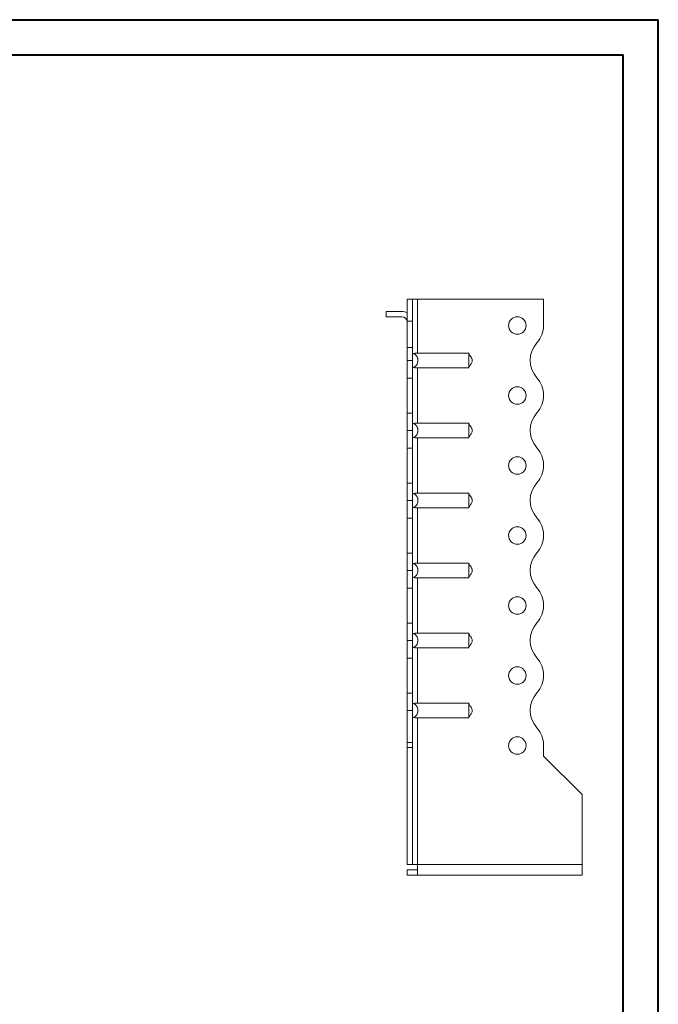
# Model space of a CAD drawing. Header units: millimetres. Extents: x 0 to 210, y 0 to 297.
# Tile 7 of 7: x 119 to 210, y 157 to 297. Entities that reach past the tile are written whole.
import ezdxf

# ---------------------------------------------------------------- set-up
doc = ezdxf.new("R2010")
doc.units = ezdxf.units.MM

msp = doc.modelspace()

# ---------------------------------------------------------------- linework, layer by layer
at = {"color": 7, "linetype": 'Continuous', "lineweight": 40}
for p, q in [((0.08, 297.21), (210.08, 297.21)), ((210.08, 0.21), (210.08, 297.21)), ((210.08, 292.21), (210.08, 297.21)), ((10.08, 292.21), (205.08, 292.21)), ((205.08, 5.21), (205.08, 292.21))]:
    msp.add_line(p, q, dxfattribs=at)
at = {"color": 7, "linetype": 'Continuous', "lineweight": 15}
for p, q in [((174.94, 257.28), (174.19, 257.28)), ((174.19, 257.28), (174.19, 254.14)), ((174.94, 257.28), (174.94, 254.14)), ((175.69, 257.28), (174.94, 257.28)), ((175.69, 249.59), (175.69, 257.28)), ((193.69, 257.28), (175.69, 257.28)), ((193.69, 253.56), (193.69, 257.28)), ((171.19, 255.53), (171.19, 254.78)), ((171.19, 255.53), (173.44, 255.53)), ((173.44, 254.78), (171.19, 254.78)), ((174.19, 254.14), (174.94, 254.14)), ((174.19, 250.4), (174.19, 254.14)), ((174.94, 254.14), (174.94, 250.4)), ((174.19, 250.4), (174.94, 250.4)), ((174.19, 248.53), (174.19, 250.4)), ((174.94, 250.4), (174.94, 248.53)), ((175.69, 249.59), (183, 249.59)), ((174.19, 248.53), (174.94, 248.53)), ((174.19, 246.03), (174.19, 248.53)), ((174.94, 248.53), (174.94, 246.03)), ((175.69, 247.48), (183, 247.48)), ((175.69, 239.59), (175.69, 247.48)), ((174.94, 246.03), (174.19, 246.03)), ((174.19, 241.03), (174.19, 246.03)), ((174.94, 241.03), (174.94, 246.03)), ((193.69, 243.56), (193.69, 243.56)), ((174.19, 241.03), (174.94, 241.03)), ((174.19, 238.53), (174.19, 241.03)), ((174.94, 241.03), (174.94, 238.53)), ((175.69, 239.59), (183, 239.59)), ((174.94, 238.53), (174.19, 238.53)), ((174.19, 236.03), (174.19, 238.53)), ((174.94, 238.53), (174.94, 236.03)), ((175.69, 237.48), (183, 237.48)), ((175.69, 229.59), (175.69, 237.48)), ((174.94, 236.03), (174.19, 236.03)), ((174.19, 231.03), (174.19, 236.03)), ((174.94, 231.03), (174.94, 236.03)), ((193.69, 233.56), (193.69, 233.56)), ((174.19, 231.03), (174.94, 231.03)), ((174.19, 228.53), (174.19, 231.03)), ((174.94, 231.03), (174.94, 228.53)), ((175.69, 229.59), (183, 229.59)), ((174.94, 228.53), (174.19, 228.53)), ((174.19, 226.03), (174.19, 228.53)), ((174.94, 228.53), (174.94, 226.03)), ((175.69, 227.48), (183, 227.48)), ((175.69, 219.59), (175.69, 227.48)), ((174.94, 226.03), (174.19, 226.03)), ((174.19, 221.03), (174.19, 226.03)), ((174.94, 221.03), (174.94, 226.03)), ((193.69, 223.56), (193.69, 223.56)), ((174.19, 221.03), (174.94, 221.03)), ((174.19, 218.53), (174.19, 221.03)), ((174.94, 221.03), (174.94, 218.53)), ((175.69, 219.59), (183, 219.59)), ((174.94, 218.53), (174.19, 218.53)), ((174.19, 216.03), (174.19, 218.53)), ((174.94, 218.53), (174.94, 216.03)), ((175.69, 217.48), (183, 217.48)), ((175.69, 209.59), (175.69, 217.48)), ((174.94, 216.03), (174.19, 216.03)), ((174.19, 211.03), (174.19, 216.03)), ((174.94, 211.03), (174.94, 216.03)), ((193.69, 213.56), (193.69, 213.56)), ((174.19, 211.03), (174.94, 211.03)), ((174.19, 208.53), (174.19, 211.03)), ((174.94, 211.03), (174.94, 208.53)), ((175.69, 209.59), (183, 209.59)), ((174.94, 208.53), (174.19, 208.53)), ((174.19, 208.53), (174.94, 208.53)), ((174.19, 208.53), (174.19, 208.53)), ((174.19, 206.03), (174.19, 208.53)), ((174.94, 208.53), (174.94, 208.53)), ((174.94, 208.53), (174.94, 206.03)), ((175.69, 207.48), (183, 207.48)), ((175.69, 199.59), (175.69, 207.48)), ((174.94, 206.03), (174.19, 206.03)), ((174.19, 201.03), (174.19, 206.03)), ((174.94, 201.03), (174.94, 206.03)), ((193.69, 203.56), (193.69, 203.56)), ((174.19, 201.03), (174.94, 201.03)), ((174.19, 198.53), (174.19, 201.03)), ((174.94, 201.03), (174.94, 198.53)), ((174.94, 198.53), (174.19, 198.53)), ((174.19, 198.53), (174.19, 193.95)), ((174.94, 198.53), (174.94, 193.95)), ((175.69, 199.59), (183, 199.59)), ((175.69, 197.48), (183, 197.48)), ((175.69, 176.53), (175.69, 197.48)), ((174.19, 193.95), (174.94, 193.95)), ((174.19, 193.24), (174.19, 193.95)), ((174.94, 193.24), (174.19, 193.24)), ((174.19, 176.53), (174.19, 193.24)), ((174.94, 193.95), (174.94, 193.24)), ((174.94, 176.53), (174.94, 193.24)), ((193.69, 192.03), (193.69, 193.56)), ((199.19, 186.53), (193.69, 192.03)), ((199.19, 176.53), (199.19, 186.53)), ((174.94, 176.53), (174.19, 176.53)), ((174.94, 176.53), (175.69, 176.53)), ((199.19, 176.53), (175.69, 176.53)), ((175.69, 176.53), (175.69, 175.03)), ((199.19, 176.53), (199.19, 175.03)), ((174.19, 175.78), (174.19, 175.03)), ((175.69, 175.78), (174.19, 175.78)), ((175.69, 175.03), (174.19, 175.03)), ((199.19, 175.03), (175.69, 175.03))]:
    msp.add_line(p, q, dxfattribs=at)
for centre in [(189.94, 253.53), (189.94, 243.53), (189.94, 233.53), (189.94, 223.53), (189.94, 213.53), (189.94, 203.53), (189.94, 193.53)]:
    msp.add_circle(centre, 1.25, dxfattribs=at)
for centre, radius, start, end in [((173.44, 254.03), 1.5, 60, 90), ((173.44, 254.03), 0.75, 0, 90), ((189.94, 253.56), 3.75, 318.1877, 0), ((195.53, 248.56), 3.75, 138.1877, 221.8123), ((189.94, 243.56), 3.75, 0, 41.8123), ((189.94, 243.56), 3.75, 318.1804, 0), ((195.53, 238.56), 3.75, 138.1804, 221.8123), ((189.94, 233.56), 3.75, 0, 41.8123), ((189.94, 233.56), 3.75, 318.1804, 0), ((195.53, 228.56), 3.75, 138.1804, 221.8123), ((189.94, 223.56), 3.75, 0, 41.8123), ((189.94, 223.56), 3.75, 318.1804, 0), ((195.53, 218.56), 3.75, 138.1804, 221.8196), ((189.94, 213.56), 3.75, 0, 41.8196), ((189.94, 213.56), 3.75, 318.1804, 0), ((195.53, 208.56), 3.75, 138.1804, 221.8196), ((189.94, 203.56), 3.75, 0, 41.8196), ((189.94, 203.56), 3.75, 318.1877, 0), ((195.53, 198.56), 3.75, 138.1877, 221.8123), ((189.94, 193.56), 3.75, 0, 41.8123)]:
    msp.add_arc(centre, radius, start, end, dxfattribs=at)
for points, knots in [([(174.94, 249.59), (174.99, 249.58), (175.05, 249.56), (175.16, 249.5), (175.21, 249.47), (175.31, 249.41), (175.35, 249.37), (175.44, 249.29), (175.48, 249.24), (175.55, 249.15), (175.58, 249.1), (175.64, 249), (175.66, 248.94), (175.7, 248.83), (175.71, 248.77), (175.73, 248.65), (175.74, 248.59), (175.74, 248.42), (175.72, 248.3), (175.64, 248.07), (175.59, 247.97), (175.44, 247.78), (175.36, 247.7), (175.21, 247.59), (175.16, 247.56), (175.05, 247.51), (174.99, 247.49), (174.94, 247.48)], [0, 0, 0, 0, 0.0625, 0.0625, 0.125, 0.125, 0.1875, 0.1875, 0.25, 0.25, 0.3125, 0.3125, 0.375, 0.375, 0.4375, 0.4375, 0.5, 0.5, 0.625, 0.625, 0.75, 0.75, 0.875, 0.875, 0.9375, 0.9375, 1, 1, 1, 1]), ([(175.16, 249.5), (175.19, 249.52), (175.23, 249.54), (175.31, 249.56), (175.35, 249.57), (175.49, 249.59), (175.59, 249.59), (175.69, 249.59)], [0, 0, 0, 0, 0.25, 0.25, 0.5, 0.5, 1, 1, 1, 1]), ([(183, 247.48), (183, 247.49), (183, 247.51), (183, 247.56), (183, 247.59), (183, 247.66), (183, 247.7), (183, 247.78), (183, 247.82), (183, 247.92), (183, 247.97), (183, 248.07), (183, 248.13), (183, 248.24), (183, 248.3), (183, 248.41), (183, 248.47), (183, 248.59), (183, 248.65), (183, 248.77), (183, 248.83), (183, 249), (183, 249.1), (183, 249.29), (183, 249.37), (183, 249.47), (183, 249.5), (183, 249.56), (183, 249.58), (183, 249.59)], [0, 0, 0, 0, 0.0625, 0.0625, 0.125, 0.125, 0.1875, 0.1875, 0.25, 0.25, 0.3125, 0.3125, 0.375, 0.375, 0.4375, 0.4375, 0.5, 0.5, 0.5625, 0.5625, 0.625, 0.625, 0.75, 0.75, 0.875, 0.875, 0.9375, 0.9375, 1, 1, 1, 1]), ([(183, 247.53), (183.03, 247.6), (183.08, 247.71), (183.2, 247.86), (183.32, 248.04), (183.44, 248.25), (183.52, 248.47), (183.49, 248.7), (183.39, 248.93), (183.25, 249.12), (183.12, 249.29), (183.03, 249.42), (183.01, 249.5), (183, 249.53)], [0, 0, 0, 0, 0.103536, 0.187077, 0.282268, 0.376182, 0.481925, 0.573537, 0.654558, 0.788835, 0.889561, 0.944534, 1, 1, 1, 1]), ([(175.69, 247.48), (175.64, 247.48), (175.59, 247.48), (175.49, 247.48), (175.44, 247.49), (175.35, 247.5), (175.31, 247.51), (175.23, 247.53), (175.19, 247.55), (175.16, 247.56)], [0, 0, 0, 0, 0.25, 0.25, 0.5, 0.5, 0.75, 0.75, 1, 1, 1, 1]), ([(174.94, 239.59), (174.99, 239.58), (175.05, 239.56), (175.16, 239.5), (175.21, 239.47), (175.31, 239.41), (175.35, 239.37), (175.44, 239.29), (175.48, 239.24), (175.55, 239.15), (175.58, 239.1), (175.64, 239), (175.66, 238.94), (175.7, 238.83), (175.71, 238.77), (175.73, 238.65), (175.74, 238.59), (175.74, 238.42), (175.72, 238.3), (175.64, 238.07), (175.59, 237.97), (175.44, 237.78), (175.36, 237.7), (175.21, 237.59), (175.16, 237.56), (175.05, 237.51), (174.99, 237.49), (174.94, 237.48)], [0, 0, 0, 0, 0.0625, 0.0625, 0.125, 0.125, 0.1875, 0.1875, 0.25, 0.25, 0.3125, 0.3125, 0.375, 0.375, 0.4375, 0.4375, 0.5, 0.5, 0.625, 0.625, 0.75, 0.75, 0.875, 0.875, 0.9375, 0.9375, 1, 1, 1, 1]), ([(175.16, 239.5), (175.19, 239.52), (175.23, 239.54), (175.31, 239.56), (175.35, 239.57), (175.49, 239.59), (175.59, 239.59), (175.69, 239.59)], [0, 0, 0, 0, 0.25, 0.25, 0.5, 0.5, 1, 1, 1, 1]), ([(183, 237.48), (183, 237.49), (183, 237.51), (183, 237.56), (183, 237.59), (183, 237.66), (183, 237.7), (183, 237.78), (183, 237.82), (183, 237.92), (183, 237.97), (183, 238.07), (183, 238.13), (183, 238.24), (183, 238.3), (183, 238.41), (183, 238.47), (183, 238.59), (183, 238.65), (183, 238.77), (183, 238.83), (183, 239), (183, 239.1), (183, 239.29), (183, 239.37), (183, 239.47), (183, 239.5), (183, 239.56), (183, 239.58), (183, 239.59)], [0, 0, 0, 0, 0.0625, 0.0625, 0.125, 0.125, 0.1875, 0.1875, 0.25, 0.25, 0.3125, 0.3125, 0.375, 0.375, 0.4375, 0.4375, 0.5, 0.5, 0.5625, 0.5625, 0.625, 0.625, 0.75, 0.75, 0.875, 0.875, 0.9375, 0.9375, 1, 1, 1, 1]), ([(183, 237.53), (183.03, 237.6), (183.08, 237.71), (183.2, 237.86), (183.32, 238.04), (183.44, 238.25), (183.52, 238.47), (183.49, 238.7), (183.39, 238.93), (183.25, 239.12), (183.12, 239.29), (183.03, 239.42), (183.01, 239.5), (183, 239.53)], [0, 0, 0, 0, 0.103536, 0.187077, 0.282266, 0.376183, 0.481927, 0.573538, 0.65456, 0.788837, 0.889561, 0.944534, 1, 1, 1, 1]), ([(175.69, 237.48), (175.64, 237.48), (175.59, 237.48), (175.49, 237.48), (175.44, 237.49), (175.35, 237.5), (175.31, 237.51), (175.23, 237.53), (175.19, 237.55), (175.16, 237.56)], [0, 0, 0, 0, 0.25, 0.25, 0.5, 0.5, 0.75, 0.75, 1, 1, 1, 1]), ([(174.94, 229.59), (174.99, 229.58), (175.05, 229.56), (175.16, 229.5), (175.21, 229.47), (175.31, 229.41), (175.35, 229.37), (175.44, 229.29), (175.48, 229.24), (175.55, 229.15), (175.58, 229.1), (175.64, 229), (175.66, 228.94), (175.7, 228.83), (175.71, 228.77), (175.73, 228.65), (175.74, 228.59), (175.74, 228.42), (175.72, 228.3), (175.64, 228.07), (175.59, 227.97), (175.44, 227.78), (175.36, 227.7), (175.21, 227.59), (175.16, 227.56), (175.05, 227.51), (174.99, 227.49), (174.94, 227.48)], [0, 0, 0, 0, 0.0625, 0.0625, 0.125, 0.125, 0.1875, 0.1875, 0.25, 0.25, 0.3125, 0.3125, 0.375, 0.375, 0.4375, 0.4375, 0.5, 0.5, 0.625, 0.625, 0.75, 0.75, 0.875, 0.875, 0.9375, 0.9375, 1, 1, 1, 1]), ([(175.16, 229.5), (175.19, 229.52), (175.23, 229.54), (175.31, 229.56), (175.35, 229.57), (175.49, 229.59), (175.59, 229.59), (175.69, 229.59)], [0, 0, 0, 0, 0.25, 0.25, 0.5, 0.5, 1, 1, 1, 1]), ([(183, 227.48), (183, 227.49), (183, 227.51), (183, 227.56), (183, 227.59), (183, 227.66), (183, 227.7), (183, 227.78), (183, 227.82), (183, 227.92), (183, 227.97), (183, 228.07), (183, 228.13), (183, 228.24), (183, 228.3), (183, 228.41), (183, 228.47), (183, 228.59), (183, 228.65), (183, 228.77), (183, 228.83), (183, 229), (183, 229.1), (183, 229.29), (183, 229.37), (183, 229.47), (183, 229.5), (183, 229.56), (183, 229.58), (183, 229.59)], [0, 0, 0, 0, 0.0625, 0.0625, 0.125, 0.125, 0.1875, 0.1875, 0.25, 0.25, 0.3125, 0.3125, 0.375, 0.375, 0.4375, 0.4375, 0.5, 0.5, 0.5625, 0.5625, 0.625, 0.625, 0.75, 0.75, 0.875, 0.875, 0.9375, 0.9375, 1, 1, 1, 1]), ([(183, 227.53), (183.03, 227.6), (183.08, 227.71), (183.2, 227.86), (183.32, 228.04), (183.44, 228.25), (183.52, 228.47), (183.49, 228.7), (183.39, 228.93), (183.25, 229.12), (183.12, 229.29), (183.03, 229.42), (183.01, 229.5), (183, 229.53)], [0, 0, 0, 0, 0.103535, 0.187076, 0.2822666, 0.3761829, 0.4819254, 0.5735372, 0.6545588, 0.7888354, 0.889561, 0.9445342, 1, 1, 1, 1]), ([(175.69, 227.48), (175.64, 227.48), (175.59, 227.48), (175.49, 227.48), (175.44, 227.49), (175.35, 227.5), (175.31, 227.51), (175.23, 227.53), (175.19, 227.55), (175.16, 227.56)], [0, 0, 0, 0, 0.25, 0.25, 0.5, 0.5, 0.75, 0.75, 1, 1, 1, 1]), ([(174.94, 219.59), (174.99, 219.58), (175.05, 219.56), (175.16, 219.5), (175.21, 219.47), (175.31, 219.41), (175.35, 219.37), (175.44, 219.29), (175.48, 219.24), (175.55, 219.15), (175.58, 219.1), (175.64, 219), (175.66, 218.94), (175.7, 218.83), (175.71, 218.77), (175.73, 218.65), (175.74, 218.59), (175.74, 218.42), (175.72, 218.3), (175.64, 218.07), (175.59, 217.97), (175.44, 217.78), (175.36, 217.7), (175.21, 217.59), (175.16, 217.56), (175.05, 217.51), (174.99, 217.49), (174.94, 217.48)], [0, 0, 0, 0, 0.0625, 0.0625, 0.125, 0.125, 0.1875, 0.1875, 0.25, 0.25, 0.3125, 0.3125, 0.375, 0.375, 0.4375, 0.4375, 0.5, 0.5, 0.625, 0.625, 0.75, 0.75, 0.875, 0.875, 0.9375, 0.9375, 1, 1, 1, 1]), ([(175.16, 219.5), (175.19, 219.52), (175.23, 219.54), (175.31, 219.56), (175.35, 219.57), (175.49, 219.59), (175.59, 219.59), (175.69, 219.59)], [0, 0, 0, 0, 0.25, 0.25, 0.5, 0.5, 1, 1, 1, 1]), ([(183, 217.48), (183, 217.49), (183, 217.51), (183, 217.56), (183, 217.59), (183, 217.66), (183, 217.7), (183, 217.78), (183, 217.82), (183, 217.92), (183, 217.97), (183, 218.07), (183, 218.13), (183, 218.24), (183, 218.3), (183, 218.41), (183, 218.47), (183, 218.59), (183, 218.65), (183, 218.77), (183, 218.83), (183, 219), (183, 219.1), (183, 219.29), (183, 219.37), (183, 219.47), (183, 219.5), (183, 219.56), (183, 219.58), (183, 219.59)], [0, 0, 0, 0, 0.0625, 0.0625, 0.125, 0.125, 0.1875, 0.1875, 0.25, 0.25, 0.3125, 0.3125, 0.375, 0.375, 0.4375, 0.4375, 0.5, 0.5, 0.5625, 0.5625, 0.625, 0.625, 0.75, 0.75, 0.875, 0.875, 0.9375, 0.9375, 1, 1, 1, 1]), ([(183, 217.53), (183.03, 217.6), (183.08, 217.71), (183.2, 217.86), (183.32, 218.04), (183.44, 218.25), (183.52, 218.47), (183.49, 218.7), (183.39, 218.93), (183.25, 219.12), (183.12, 219.29), (183.03, 219.42), (183.01, 219.5), (183, 219.53)], [0, 0, 0, 0, 0.103535, 0.187076, 0.282268, 0.376183, 0.481927, 0.573539, 0.654559, 0.788835, 0.889562, 0.944536, 1, 1, 1, 1]), ([(175.69, 217.48), (175.64, 217.48), (175.59, 217.48), (175.49, 217.48), (175.44, 217.49), (175.35, 217.5), (175.31, 217.51), (175.23, 217.53), (175.19, 217.55), (175.16, 217.56)], [0, 0, 0, 0, 0.25, 0.25, 0.5, 0.5, 0.75, 0.75, 1, 1, 1, 1]), ([(174.94, 209.59), (174.99, 209.58), (175.05, 209.56), (175.16, 209.5), (175.21, 209.47), (175.31, 209.41), (175.35, 209.37), (175.44, 209.29), (175.48, 209.24), (175.55, 209.15), (175.58, 209.1), (175.64, 209), (175.66, 208.94), (175.7, 208.83), (175.71, 208.77), (175.73, 208.65), (175.74, 208.59), (175.74, 208.42), (175.72, 208.3), (175.64, 208.07), (175.59, 207.97), (175.44, 207.78), (175.36, 207.7), (175.21, 207.59), (175.16, 207.56), (175.05, 207.51), (174.99, 207.49), (174.94, 207.48)], [0, 0, 0, 0, 0.0625, 0.0625, 0.125, 0.125, 0.1875, 0.1875, 0.25, 0.25, 0.3125, 0.3125, 0.375, 0.375, 0.4375, 0.4375, 0.5, 0.5, 0.625, 0.625, 0.75, 0.75, 0.875, 0.875, 0.9375, 0.9375, 1, 1, 1, 1]), ([(175.16, 209.5), (175.19, 209.52), (175.23, 209.54), (175.31, 209.56), (175.35, 209.57), (175.49, 209.59), (175.59, 209.59), (175.69, 209.59)], [0, 0, 0, 0, 0.25, 0.25, 0.5, 0.5, 1, 1, 1, 1]), ([(183, 207.48), (183, 207.49), (183, 207.51), (183, 207.56), (183, 207.59), (183, 207.66), (183, 207.7), (183, 207.78), (183, 207.82), (183, 207.92), (183, 207.97), (183, 208.07), (183, 208.13), (183, 208.24), (183, 208.3), (183, 208.41), (183, 208.47), (183, 208.59), (183, 208.65), (183, 208.77), (183, 208.83), (183, 209), (183, 209.1), (183, 209.29), (183, 209.37), (183, 209.47), (183, 209.5), (183, 209.56), (183, 209.58), (183, 209.59)], [0, 0, 0, 0, 0.0625, 0.0625, 0.125, 0.125, 0.1875, 0.1875, 0.25, 0.25, 0.3125, 0.3125, 0.375, 0.375, 0.4375, 0.4375, 0.5, 0.5, 0.5625, 0.5625, 0.625, 0.625, 0.75, 0.75, 0.875, 0.875, 0.9375, 0.9375, 1, 1, 1, 1]), ([(183, 207.53), (183.03, 207.6), (183.08, 207.71), (183.2, 207.86), (183.32, 208.04), (183.44, 208.25), (183.52, 208.47), (183.49, 208.7), (183.39, 208.93), (183.25, 209.12), (183.12, 209.29), (183.03, 209.42), (183.01, 209.5), (183, 209.53)], [0, 0, 0, 0, 0.103534, 0.187075, 0.282267, 0.376183, 0.481925, 0.573537, 0.654559, 0.788835, 0.889561, 0.944534, 1, 1, 1, 1]), ([(175.69, 207.48), (175.64, 207.48), (175.59, 207.48), (175.49, 207.48), (175.44, 207.49), (175.35, 207.5), (175.31, 207.51), (175.23, 207.53), (175.19, 207.55), (175.16, 207.56)], [0, 0, 0, 0, 0.25, 0.25, 0.5, 0.5, 0.75, 0.75, 1, 1, 1, 1]), ([(174.94, 199.59), (174.99, 199.58), (175.05, 199.56), (175.16, 199.5), (175.21, 199.47), (175.31, 199.41), (175.35, 199.37), (175.44, 199.29), (175.48, 199.24), (175.55, 199.15), (175.58, 199.1), (175.64, 199), (175.66, 198.94), (175.7, 198.83), (175.71, 198.77), (175.73, 198.65), (175.74, 198.59), (175.74, 198.42), (175.72, 198.3), (175.64, 198.07), (175.59, 197.97), (175.44, 197.78), (175.36, 197.7), (175.21, 197.59), (175.16, 197.56), (175.05, 197.51), (174.99, 197.49), (174.94, 197.48)], [0, 0, 0, 0, 0.0625, 0.0625, 0.125, 0.125, 0.1875, 0.1875, 0.25, 0.25, 0.3125, 0.3125, 0.375, 0.375, 0.4375, 0.4375, 0.5, 0.5, 0.625, 0.625, 0.75, 0.75, 0.875, 0.875, 0.9375, 0.9375, 1, 1, 1, 1]), ([(175.16, 199.5), (175.19, 199.52), (175.23, 199.54), (175.31, 199.56), (175.35, 199.57), (175.49, 199.59), (175.59, 199.59), (175.69, 199.59)], [0, 0, 0, 0, 0.25, 0.25, 0.5, 0.5, 1, 1, 1, 1]), ([(183, 197.48), (183, 197.49), (183, 197.51), (183, 197.56), (183, 197.59), (183, 197.66), (183, 197.7), (183, 197.78), (183, 197.82), (183, 197.92), (183, 197.97), (183, 198.07), (183, 198.13), (183, 198.24), (183, 198.3), (183, 198.41), (183, 198.47), (183, 198.59), (183, 198.65), (183, 198.77), (183, 198.83), (183, 199), (183, 199.1), (183, 199.29), (183, 199.37), (183, 199.47), (183, 199.5), (183, 199.56), (183, 199.58), (183, 199.59)], [0, 0, 0, 0, 0.0625, 0.0625, 0.125, 0.125, 0.1875, 0.1875, 0.25, 0.25, 0.3125, 0.3125, 0.375, 0.375, 0.4375, 0.4375, 0.5, 0.5, 0.5625, 0.5625, 0.625, 0.625, 0.75, 0.75, 0.875, 0.875, 0.9375, 0.9375, 1, 1, 1, 1]), ([(183, 197.53), (183.03, 197.6), (183.08, 197.71), (183.2, 197.86), (183.32, 198.04), (183.44, 198.25), (183.52, 198.47), (183.49, 198.7), (183.39, 198.93), (183.25, 199.12), (183.12, 199.29), (183.03, 199.42), (183.01, 199.5), (183, 199.53)], [0, 0, 0, 0, 0.103535, 0.187076, 0.282267, 0.376183, 0.481926, 0.573538, 0.654558, 0.788835, 0.889561, 0.944534, 1, 1, 1, 1]), ([(175.69, 197.48), (175.64, 197.48), (175.59, 197.48), (175.49, 197.48), (175.44, 197.49), (175.35, 197.5), (175.31, 197.51), (175.23, 197.53), (175.19, 197.55), (175.16, 197.56)], [0, 0, 0, 0, 0.25, 0.25, 0.5, 0.5, 0.75, 0.75, 1, 1, 1, 1])]:
    msp.add_open_spline(points, degree=3, knots=knots, dxfattribs=at)

doc.saveas('drawing.dxf')
